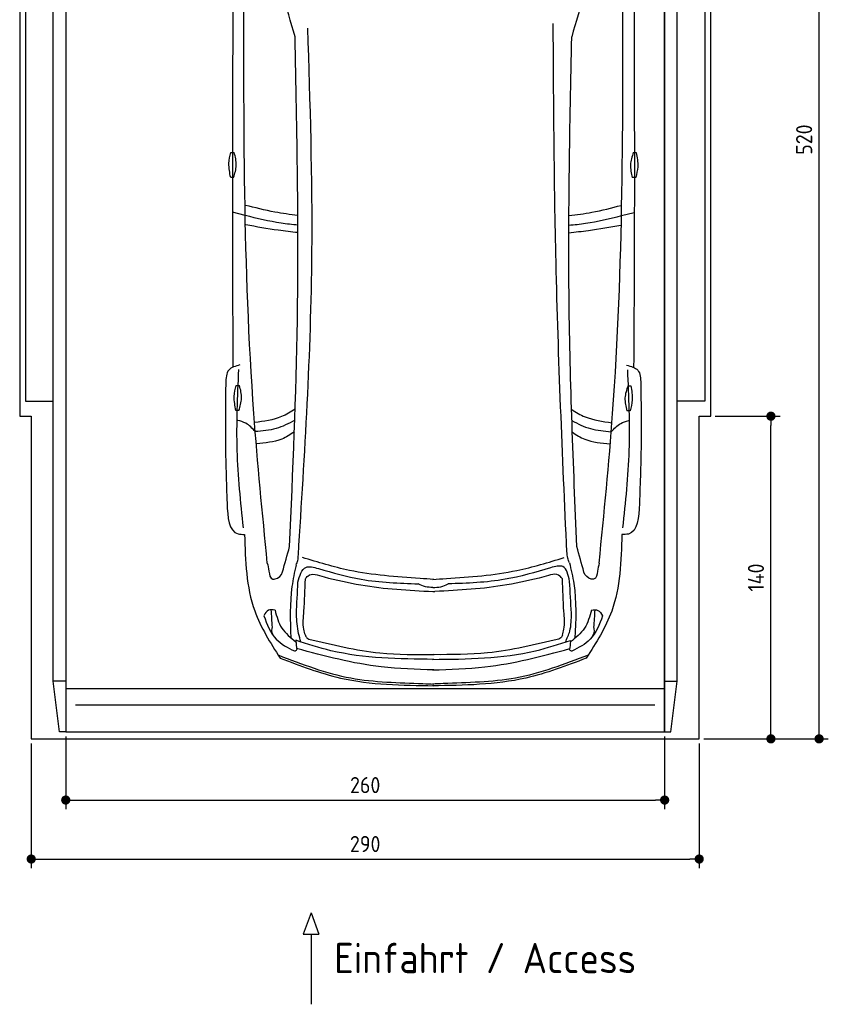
# Model space of a CAD drawing. Header units: millimetres. Extents: x -20 to 3511, y -1152 to 5573.
# Tile 1 of 3: x 0 to 3511, y -1152 to 3120. Entities that reach past the tile are written whole.
import ezdxf

# ---------------------------------------------------------------- set-up
doc = ezdxf.new("R2010")
doc.units = ezdxf.units.MM
for name, color, linetype in [('4', 3, 'Continuous'), ('5', 3, 'Continuous'), ('Car', 10, 'Continuous')]:
    doc.layers.add(name, color=color, linetype=linetype)
doc.styles.get("Standard").update_dxf_attribs({"font": 'ISOCP.SHX'})
doc.dimstyles.new('GEN-ISO', dxfattribs={"dimscale": 20, "dimtxt": 3.5, "dimasz": 2, "dimexe": 2, "dimexo": 1, "dimgap": 1.5, "dimtad": 1, "dimdec": 1, "dimdsep": 46, "dimtxsty": 'STANDARD', "dimblk": 'PUNKT', "dimcen": 2, "dimclrd": 256, "dimclre": 256, "dimclrt": 2, "dimadec": 0, "dimazin": 0, "dimtp": 0.1, "dimtm": 0.1, "dimtfac": 0.71, "dimtdec": 1, "dimtmove": 2, "dimatfit": 3, "dimldrblk": 'PUNKT', "dimfxl": 1, "dimtolj": 1, "dimarcsym": 0})

# ---------------------------------------------------------------- blocks, each defined once
blk = doc.blocks.new('PUNKT')
at = {"layer": '4', "color": 0, "linetype": 'ByBlock'}
blk.add_line((-0.5, 0), (-1, 0), dxfattribs=at)
at = {"layer": '4', "color": 0, "linetype": 'ByBlock', "const_width": 0.5}
blk.add_lwpolyline([(-0.25, 0, 1), (0.25, 0, 1)], format="xyb", close=True, dxfattribs=at)
blk = doc.blocks.new('*D5')
at = {"layer": '5', "lineweight": -2}
for p, q in [((3020, 5200), (3510.6, 5200)), ((3470.6, 40), (3470.6, 5160)), ((2970, 0), (3510.6, 0))]:
    blk.add_line(p, q, dxfattribs=at)
at = {"layer": 'DEFPOINTS', "color": 0}
for p in [(3000, 5200), (3470.6, 5200), (2950, 0)]:
    blk.add_point(p, dxfattribs=at)
at = {"layer": '5', "lineweight": -2, "xscale": 40, "yscale": 40, "zscale": 40}
for p, rotation in [((3470.6, 5200), 90), ((3470.6, 0), 270)]:
    blk.add_blockref('PUNKT', p, dxfattribs=dict(at, rotation=rotation))
at = {"layer": '5', "color": 2, "insert": (3405.6, 2600), "char_height": 70, "attachment_point": 5, "rotation": 90}
blk.add_mtext('\\A1;520', dxfattribs=at)
blk = doc.blocks.new('*D6')
at = {"layer": '5', "lineweight": -2}
for p, q in [((3020, 1400), (3301.5, 1400)), ((3261.5, 40), (3261.5, 1360)), ((2970, 0), (3301.5, 0))]:
    blk.add_line(p, q, dxfattribs=at)
at = {"layer": 'DEFPOINTS', "color": 0}
for p in [(3000, 1400), (3261.5, 1400), (2950, 0)]:
    blk.add_point(p, dxfattribs=at)
at = {"layer": '5', "lineweight": -2, "xscale": 40, "yscale": 40, "zscale": 40}
for p, rotation in [((3261.5, 1400), 90), ((3261.5, 0), 270)]:
    blk.add_blockref('PUNKT', p, dxfattribs=dict(at, rotation=rotation))
at = {"layer": '5', "color": 2, "insert": (3196.5, 700), "char_height": 70, "attachment_point": 5, "rotation": 90}
blk.add_mtext('\\A1;140', dxfattribs=at)
blk = doc.blocks.new('*D7')
at = {"layer": '5', "lineweight": -2}
for p, q in [((50, -20), (50, -561.3)), ((2950, -20), (2950, -561.3)), ((90, -521.3), (2910, -521.3))]:
    blk.add_line(p, q, dxfattribs=at)
at = {"layer": 'DEFPOINTS', "color": 0}
for p in [(50, 0), (2950, 0), (2950, -521.3)]:
    blk.add_point(p, dxfattribs=at)
at = {"layer": '5', "lineweight": -2, "xscale": 40, "yscale": 40, "zscale": 40, "rotation": 180}
blk.add_blockref('PUNKT', (50, -521.3), dxfattribs=at)
at = {"layer": '5', "lineweight": -2, "xscale": 40, "yscale": 40, "zscale": 40}
blk.add_blockref('PUNKT', (2950, -521.3), dxfattribs=at)
at = {"layer": '5', "color": 2, "insert": (1500, -456.3), "char_height": 70, "attachment_point": 5}
blk.add_mtext('290', dxfattribs=at)
blk = doc.blocks.new('*D8')
at = {"layer": '5', "lineweight": -2}
for p, q in [((200, 10), (200, -305.5)), ((2800, 10), (2800, -305.5)), ((240, -265.5), (2760, -265.5))]:
    blk.add_line(p, q, dxfattribs=at)
at = {"layer": 'DEFPOINTS', "color": 0}
for p in [(200, 30), (2800, 30), (2800, -265.5)]:
    blk.add_point(p, dxfattribs=at)
at = {"layer": '5', "lineweight": -2, "xscale": 40, "yscale": 40, "zscale": 40, "rotation": 180}
blk.add_blockref('PUNKT', (200, -265.5), dxfattribs=at)
at = {"layer": '5', "lineweight": -2, "xscale": 40, "yscale": 40, "zscale": 40}
blk.add_blockref('PUNKT', (2800, -265.5), dxfattribs=at)
at = {"layer": '5', "color": 2, "insert": (1500, -200.5), "char_height": 70, "attachment_point": 5}
blk.add_mtext('260', dxfattribs=at)

msp = doc.modelspace()

# ---------------------------------------------------------------- linework, layer by layer
for p, q in [((172.5, 30), (145, 250)), ((200, 250), (145, 250)), ((200, 218), (2800, 218)), ((2800, 250), (2855, 250)), ((2827.5, 30), (2855, 250)), ((1264.92, -754.39), (1230.42, -847.09)), ((1264.92, -754.39), (1299.43, -847.09)), ((1230.42, -847.09), (1299.43, -847.09)), ((1264.92, -847.09), (1264.92, -1151.72))]:
    msp.add_line(p, q)
msp.add_lwpolyline([(3000, 3300), (2950, 3300), (2950, 5200), (50, 5200), (50, 3300), (0, 3300), (0, 1400), (50, 1400), (50, 0), (2950, 0), (2950, 1400), (3000, 1400)], close=True)
for points in [[(145, 5110), (200, 5110), (200, 30), (172.5, 30)], [(145, 250), (145, 5110)], [(200, 30), (2800, 30), (2800, 5110)], [(200, 5110), (200, 30)], [(2855, 5110), (2800, 5110), (2800, 30), (2827.5, 30)], [(2855, 250), (2855, 5110)], [(145, 3265), (25, 3265), (25, 1465), (145, 1465)], [(2855, 3265), (2975, 3265), (2975, 1465), (2855, 1465)], [(2757.98, 146.19), (1650, 146.19), (242.02, 146.19)]]:
    msp.add_lwpolyline(points)
at = {"layer": 'Car'}
for p, q in [((979.17, 2270.82), (923.39, 2284.81)), ((2612.62, 2270.13), (2668.42, 2284.07)), ((1199.01, 427.6), (1202.18, 391.88)), ((2391.21, 427.09), (2388.02, 391.37))]:
    msp.add_line(p, q, dxfattribs=at)
for points in [[(916.55, 2544.2), (931.53, 2544.2)], [(2664.08, 2543.74), (2677.01, 2543.49)], [(928.91, 2435.64), (915.97, 2435.64)], [(2674.38, 2434.96), (2659.4, 2435.25)], [(939.46, 1533.26), (954.44, 1533.26)], [(2640.29, 1532.07), (2653.22, 1531.83)], [(951.81, 1424.7), (938.88, 1424.7)], [(2650.59, 1423.3), (2635.61, 1423.58)]]:
    msp.add_lwpolyline(points, dxfattribs=at)
for centre, start, end in [((-4763.08, 1344.22), 15.945352, 19.596216), ((8354.08, 1338.66), 160.355167, 164.006031)]:
    msp.add_arc(centre, 6197.21, start, end, dxfattribs=at)
for points, knots in [([(926.32, 3308.32), (924.52, 2963.59), (922.18, 2396), (924.49, 1828.41), (925.71, 1612.63)], [30.2317921, 30.2317921, 30.2317921, 30.2317921, 135.7738464, 200.5104278, 200.5104278, 200.5104278, 200.5104278]), ([(1075.14, 762.85), (1053.83, 979.13), (969.83, 1831.23), (972.31, 2688.19), (974.17, 3327.63)], [0, 0, 0, 0, 651.7606985, 2567.8765597, 2567.8765597, 2567.8765597, 2567.8765597]), ([(2515.37, 762.24), (2536.87, 978.5), (2621.58, 1830.53), (2619.83, 2687.49), (2618.52, 3326.93)], [0, 0, 0, 0, 651.7606985, 2567.8765597, 2567.8765597, 2567.8765597, 2567.8765597]), ([(2666.34, 3308.3), (2667.87, 2958.62), (2669.7, 2393.14), (2666.92, 1827.67), (2665.52, 1611.89)], [30.8675023, 30.8675023, 30.8675023, 30.8675023, 135.7738464, 200.5104278, 200.5104278, 200.5104278, 200.5104278]), ([(1209.79, 798.7), (1237.45, 1235.6), (1285.65, 1996.91), (1261.32, 2759.19), (1250.95, 3084.01)], [0, 0, 0, 0, 1312.3473022, 2286.8098626, 2286.8098626, 2286.8098626, 2286.8098626]), ([(2375.37, 810.47), (2356.75, 1230.09), (2322.85, 1994.43), (2318.27, 2759.49), (2316.21, 3104.54)], [0, 0, 0, 0, 1259.9414447, 2295.0149605, 2295.0149605, 2295.0149605, 2295.0149605]), ([(1171.72, 834.61), (1186.19, 1161.85), (1218.76, 1898.89), (1203.93, 2636.56), (1195.69, 3046.72)], [0, 0, 0, 0, 982.4163999, 2212.7413199, 2212.7413199, 2212.7413199, 2212.7413199]), ([(2418.85, 834.08), (2404.06, 1189.08), (2373.37, 1926.21), (2388.77, 2663.83), (2396.76, 3046.21)], [0, 0, 0, 0, 1065.6485601, 2212.7195413, 2212.7195413, 2212.7195413, 2212.7195413]), ([(915.97, 2435.64), (911.93, 2456.11), (904.76, 2492.46), (912.96, 2528.46), (916.55, 2544.2)], [0, 0, 0, 0, 61.7022745, 109.6273698, 109.6273698, 109.6273698, 109.6273698]), ([(928.91, 2435.64), (934.32, 2453.3), (945.33, 2489.21), (936.18, 2525.67), (931.53, 2544.2)], [0, 0, 0, 0, 54.314538, 110.4477452, 110.4477452, 110.4477452, 110.4477452]), ([(2664.08, 2543.74), (2658.33, 2526.18), (2646.64, 2490.49), (2655.1, 2453.86), (2659.4, 2435.25)], [0, 0, 0, 0, 54.314538, 110.4477452, 110.4477452, 110.4477452, 110.4477452]), ([(2677.01, 2543.49), (2680.66, 2522.96), (2687.14, 2486.47), (2678.26, 2450.63), (2674.38, 2434.96)], [0, 0, 0, 0, 61.7022745, 109.6273698, 109.6273698, 109.6273698, 109.6273698]), ([(1207.41, 2270.85), (1174.11, 2274.74), (1096.86, 2285.33), (1021.25, 2304.86), (980.37, 2314.89)], [6.4329915, 6.4329915, 6.4329915, 6.4329915, 16.5424251, 29.8301072, 29.8301072, 29.8301072, 29.8301072]), ([(2384.6, 2270.37), (2417.82, 2274.24), (2495.01, 2284.75), (2570.57, 2304.2), (2611.49, 2314.74)], [6.4540006, 6.4540006, 6.4540006, 6.4540006, 16.5424251, 29.8301072, 29.8301072, 29.8301072, 29.8301072]), ([(1207.82, 2229.4), (1183.51, 2231.37), (1106.39, 2239.23), (1030.92, 2257.97), (979.17, 2270.82)], [6.5564591, 6.5564591, 6.5564591, 6.5564591, 13.8699149, 29.8274463, 29.8274463, 29.8274463, 29.8274463]), ([(2384.17, 2228.92), (2408.41, 2230.86), (2485.45, 2238.67), (2560.86, 2257.32), (2612.62, 2270.13)], [6.5803524, 6.5803524, 6.5803524, 6.5803524, 13.8699149, 29.8274463, 29.8274463, 29.8274463, 29.8274463]), ([(1207.83, 2196.57), (1179.43, 2199.46), (1103.09, 2208.07), (1027.45, 2221.75), (981.78, 2230.01)], [6.6327441, 6.6327441, 6.6327441, 6.6327441, 15.2289071, 29.6828472, 29.6828472, 29.6828472, 29.6828472]), ([(2384.17, 2196.1), (2412.47, 2198.96), (2488.73, 2207.49), (2564.3, 2221.09), (2609.97, 2229.32)], [6.6592474, 6.6592474, 6.6592474, 6.6592474, 15.2289071, 29.6828472, 29.6828472, 29.6828472, 29.6828472]), ([(956.13, 1622.23), (937.19, 1617.28), (897.03, 1606.78), (895.44, 1564.73), (894.6, 1542.52)], [0, 0, 0, 0, 52.9773642, 112.3150444, 112.3150444, 112.3150444, 112.3150444]), ([(971.52, 915.89), (959.76, 1027.66), (935.76, 1255.92), (946.22, 1485.22), (951.56, 1602.24)], [0, 0, 0, 0, 336.6348432, 687.5082416, 687.5082416, 687.5082416, 687.5082416]), ([(2619.12, 915.19), (2630.97, 1026.95), (2655.17, 1255.19), (2644.9, 1484.5), (2639.66, 1601.53)], [0, 0, 0, 0, 336.6348432, 687.5082416, 687.5082416, 687.5082416, 687.5082416]), ([(2635.1, 1621.52), (2654.04, 1616.55), (2694.2, 1606.01), (2695.75, 1563.97), (2696.57, 1541.76)], [0, 0, 0, 0, 52.9773642, 112.3150444, 112.3150444, 112.3150444, 112.3150444]), ([(894.6, 1542.52), (893.47, 1459.83), (891.1, 1286.3), (897.02, 1112.85), (900.13, 1022.05)], [0, 0, 0, 0, 248.0557509, 520.5632768, 520.5632768, 520.5632768, 520.5632768]), ([(2696.57, 1541.76), (2697.63, 1459.07), (2699.86, 1285.53), (2693.78, 1112.09), (2690.6, 1021.29)], [0, 0, 0, 0, 248.0557509, 520.5632768, 520.5632768, 520.5632768, 520.5632768]), ([(938.88, 1424.7), (934.84, 1445.16), (927.67, 1481.52), (935.87, 1517.52), (939.46, 1533.26)], [0, 0, 0, 0, 61.7022745, 109.6273698, 109.6273698, 109.6273698, 109.6273698]), ([(951.81, 1424.7), (957.23, 1442.36), (968.24, 1478.27), (959.09, 1514.73), (954.44, 1533.26)], [0, 0, 0, 0, 54.314538, 110.4477452, 110.4477452, 110.4477452, 110.4477452]), ([(2640.29, 1532.07), (2634.54, 1514.52), (2622.85, 1478.82), (2631.31, 1442.19), (2635.61, 1423.58)], [0, 0, 0, 0, 54.314538, 110.4477452, 110.4477452, 110.4477452, 110.4477452]), ([(2653.22, 1531.83), (2656.87, 1511.29), (2663.35, 1474.8), (2654.47, 1438.96), (2650.59, 1423.3)], [0, 0, 0, 0, 61.7022745, 109.6273698, 109.6273698, 109.6273698, 109.6273698]), ([(1195.99, 1431.04), (1177.01, 1417.99), (1123.25, 1386.56), (1059.92, 1377.71), (1020.19, 1372.15)], [7.4489286, 7.4489286, 7.4489286, 7.4489286, 14.3334492, 26.2908128, 26.2908128, 26.2908128, 26.2908128]), ([(2395.91, 1429.97), (2414.62, 1417.13), (2468.12, 1385.94), (2531.11, 1377.08), (2570.84, 1371.49)], [7.5476492, 7.5476492, 7.5476492, 7.5476492, 14.3334492, 26.2908128, 26.2908128, 26.2908128, 26.2908128]), ([(1022.73, 1333.16), (1010.08, 1347), (988.94, 1370.13), (959.06, 1378.47), (947.06, 1381.81)], [0, 0, 0, 0, 54.7652891, 91.527008, 91.527008, 91.527008, 91.527008]), ([(1194.32, 1382.71), (1168.31, 1367.5), (1114.32, 1341.13), (1053.47, 1335.84), (1022.73, 1333.16)], [6.4830652, 6.4830652, 6.4830652, 6.4830652, 15.4380648, 24.5854757, 24.5854757, 24.5854757, 24.5854757]), ([(2397.5, 1381.74), (2423.24, 1366.71), (2476.99, 1340.53), (2537.52, 1335.21), (2568.27, 1332.5)], [6.572602, 6.572602, 6.572602, 6.572602, 15.4380648, 24.5854757, 24.5854757, 24.5854757, 24.5854757]), ([(2568.27, 1332.5), (2580.92, 1346.33), (2602.1, 1369.47), (2632.02, 1377.77), (2644.06, 1381.12)], [0, 0, 0, 0, 54.7652891, 91.6139456, 91.6139456, 91.6139456, 91.6139456]), ([(1192.51, 1332.67), (1175.15, 1319.7), (1125.59, 1288.97), (1065.26, 1283.83), (1028.44, 1280.7)], [6.8005863, 6.8005863, 6.8005863, 6.8005863, 13.2652487, 24.5027164, 24.5027164, 24.5027164, 24.5027164]), ([(2399.22, 1331.6), (2416.34, 1318.85), (2465.68, 1288.38), (2525.69, 1283.22), (2562.52, 1280.05)], [6.8925435, 6.8925435, 6.8925435, 6.8925435, 13.2652487, 24.5027164, 24.5027164, 24.5027164, 24.5027164]), ([(900.13, 1022.05), (903.26, 961.34), (907.02, 888.39), (966.29, 887.14), (976.23, 886.93)], [0, 0, 0, 0, 140.8501313, 169.2357956, 169.2357956, 169.2357956, 169.2357956]), ([(2690.6, 1021.29), (2687.42, 960.58), (2683.59, 887.64), (2624.32, 886.44), (2614.38, 886.24)], [0, 0, 0, 0, 140.8501313, 169.2357956, 169.2357956, 169.2357956, 169.2357956]), ([(976.23, 886.93), (979.6, 772.74), (985.32, 579.21), (1088.23, 417.15), (1130.41, 350.71)], [0, 0, 0, 0, 334.5299302, 566.9211042, 566.9211042, 566.9211042, 566.9211042]), ([(2614.38, 886.24), (2610.91, 772.04), (2605.04, 578.53), (2501.99, 416.55), (2459.75, 350.15)], [0, 0, 0, 0, 334.5299302, 566.9211042, 566.9211042, 566.9211042, 566.9211042]), ([(1199.77, 753.79), (1202.68, 760.48), (1208.9, 774.79), (1209.48, 790.4), (1209.79, 798.7)], [0, 0, 0, 0, 21.7116078, 46.3741342, 46.3741342, 46.3741342, 46.3741342]), ([(1738.17, 695.44), (1635.17, 702.74), (1461.37, 715.06), (1295.08, 766.17), (1227.34, 786.99)], [0, 0, 0, 0, 308.4084916, 520.4149112, 520.4149112, 520.4149112, 520.4149112]), ([(1852.28, 695.39), (1955.29, 702.6), (2129.1, 714.77), (2295.43, 765.75), (2363.19, 786.51)], [0, 0, 0, 0, 308.4084916, 520.4149112, 520.4149112, 520.4149112, 520.4149112]), ([(2386.66, 764.31), (2383.76, 771.01), (2377.54, 785.31), (2376.96, 800.92), (2376.65, 809.22)], [0, 0, 0, 0, 21.7116078, 46.3741342, 46.3741342, 46.3741342, 46.3741342]), ([(1075.14, 762.85), (1077.46, 751.95), (1082.22, 729.5), (1086.85, 694.69), (1100.73, 692.95), (1101.79, 692.81)], [0, 0, 0, 0, 35.9193016, 74.0315567, 77.2045762, 77.2045762, 77.2045762, 77.2045762]), ([(1199.77, 753.79), (1193.08, 722.97), (1170.61, 619.54), (1174.62, 513.31), (1177.44, 438.73)], [0, 0, 0, 0, 94.3661929, 316.7820175, 316.7820175, 316.7820175, 316.7820175]), ([(1207.86, 679.68), (1215.87, 708.01), (1229.8, 757.23), (1276.77, 744.48), (1296.7, 739.07)], [0, 0, 0, 0, 73.3528982, 127.4419101, 127.4419101, 127.4419101, 127.4419101]), ([(1296.7, 739.07), (1358.4, 721.29), (1499.96, 680.48), (1647.38, 675.4), (1730.54, 672.54)], [0, 0, 0, 0, 191.9523943, 440.3789719, 440.3789719, 440.3789719, 440.3789719]), ([(2304.62, 742.17), (2239.34, 722.99), (2094.31, 680.38), (1943.06, 675.29), (1859.89, 672.49)], [0, 0, 0, 0, 203.3167496, 451.7433273, 451.7433273, 451.7433273, 451.7433273]), ([(2387.15, 683.48), (2381.44, 711.34), (2371.3, 760.76), (2324.87, 747.82), (2304.62, 742.17)], [0, 0, 0, 0, 69.9189569, 124.0079688, 124.0079688, 124.0079688, 124.0079688]), ([(2386.66, 764.31), (2393.83, 734.14), (2419.35, 626.8), (2414.18, 515.96), (2410.46, 436.26)], [0, 0, 0, 0, 92.7539019, 330.0762262, 330.0762262, 330.0762262, 330.0762262]), ([(2515.37, 762.24), (2513.04, 751.34), (2508.26, 728.89), (2503.61, 694.08), (2489.72, 692.36), (2488.66, 692.22)], [0, 0, 0, 0, 35.9193016, 74.0315567, 77.2045762, 77.2045762, 77.2045762, 77.2045762]), ([(1101.79, 692.81), (1104.25, 693.04), (1121.3, 694.63), (1136.97, 710.02), (1140.98, 724.12)], [0, 0, 0, 0, 7.4004634, 51.3852849, 51.3852849, 51.3852849, 51.3852849]), ([(1240.33, 693.67), (1243.64, 698.42), (1260.99, 723.33), (1294.4, 711.86), (1321.43, 702.59)], [0, 0, 0, 0, 16.6701507, 87.364183, 87.364183, 87.364183, 87.364183]), ([(1321.43, 702.59), (1374.54, 689.94), (1529.6, 653.02), (1689.05, 644.63), (1793.88, 639.12)], [0, 0, 0, 0, 163.5558249, 477.487186, 477.487186, 477.487186, 477.487186]), ([(2275.08, 702.56), (2221.97, 689.91), (2066.91, 652.99), (1907.46, 644.6), (1802.63, 639.08)], [0, 0, 0, 0, 163.5558249, 477.487186, 477.487186, 477.487186, 477.487186]), ([(2356.18, 693.64), (2352.87, 698.39), (2335.51, 723.29), (2302.11, 711.83), (2275.08, 702.56)], [0, 0, 0, 0, 16.6701507, 87.364183, 87.364183, 87.364183, 87.364183]), ([(2488.66, 692.22), (2486.2, 692.45), (2469.16, 694.05), (2453.5, 709.46), (2449.5, 723.57)], [0, 0, 0, 0, 7.4004634, 51.3852849, 51.3852849, 51.3852849, 51.3852849]), ([(1793.21, 657.1), (1782.57, 657.33), (1760.55, 657.81), (1740.77, 667.52), (1730.54, 672.54)], [0, 0, 0, 0, 31.5287308, 65.2345566, 65.2345566, 65.2345566, 65.2345566]), ([(1793.21, 657.1), (1805.22, 657.15), (1828.63, 657.25), (1849.66, 667.5), (1859.89, 672.49)], [0, 0, 0, 0, 35.5209949, 69.2268207, 69.2268207, 69.2268207, 69.2268207]), ([(1793.88, 639.12), (1795.29, 639.03), (1798.22, 638.85), (1801.16, 639), (1802.68, 639.08)], [0, 0, 0, 0, 4.2354612, 8.799002, 8.799002, 8.799002, 8.799002]), ([(1108.83, 558.92), (1098.41, 560.36), (1076.82, 563.33), (1065.81, 544.35), (1060.11, 534.52)], [0, 0, 0, 0, 28.7971578, 59.6786004, 59.6786004, 59.6786004, 59.6786004]), ([(1108.56, 558.92), (1115.84, 531.3), (1130.65, 475.13), (1176.37, 439.19), (1199.6, 420.93)], [0, 0, 0, 0, 83.3085317, 169.4021322, 169.4021322, 169.4021322, 169.4021322]), ([(2481.78, 558.34), (2474.47, 530.72), (2459.62, 474.56), (2413.87, 438.67), (2390.62, 420.42)], [0, 0, 0, 0, 83.3085317, 169.4021322, 169.4021322, 169.4021322, 169.4021322]), ([(2481.51, 558.34), (2491.93, 559.77), (2513.52, 562.72), (2524.51, 543.73), (2530.2, 533.9)], [0, 0, 0, 0, 28.7971578, 59.6786004, 59.6786004, 59.6786004, 59.6786004]), ([(1059.84, 534.52), (1073.73, 497.02), (1099.1, 428.54), (1163.79, 395.98), (1193.05, 381.25)], [0, 0, 0, 0, 114.9227222, 209.8813192, 209.8813192, 209.8813192, 209.8813192]), ([(1221.09, 420.45), (1217.49, 432.77), (1206.04, 471.86), (1203.3, 512.62), (1201.43, 540.53)], [0, 0, 0, 0, 38.4485853, 121.967316, 121.967316, 121.967316, 121.967316]), ([(1240.2, 449.69), (1237.73, 458.22), (1228.03, 491.78), (1231.64, 526.95), (1234.33, 553.17)], [0, 0, 0, 0, 26.5229591, 104.3043282, 104.3043282, 104.3043282, 104.3043282]), ([(2356.31, 449.66), (2358.77, 458.19), (2368.48, 491.75), (2364.87, 526.92), (2362.18, 553.14)], [0, 0, 0, 0, 26.5229591, 104.3043282, 104.3043282, 104.3043282, 104.3043282]), ([(2369.12, 419.96), (2376.49, 435.71), (2394.95, 475.17), (2395.1, 519.01), (2395.19, 545.36)], [0, 0, 0, 0, 51.6452018, 129.3985424, 129.3985424, 129.3985424, 129.3985424]), ([(2530.47, 533.9), (2516.55, 496.41), (2491.12, 427.95), (2426.41, 395.44), (2397.13, 380.74)], [0, 0, 0, 0, 114.9227222, 209.8813192, 209.8813192, 209.8813192, 209.8813192]), ([(1104.62, 442.77), (1098.54, 454.68), (1091.46, 468.56), (1097.16, 482.34), (1097.09, 484.37)], [0, 0, 0, 0, 36.727695, 42.8141747, 42.8141747, 42.8141747, 42.8141747]), ([(2485.62, 442.18), (2491.7, 454.09), (2498.8, 467.97), (2493.11, 481.75), (2493.18, 483.78)], [0, 0, 0, 0, 36.727695, 42.8141747, 42.8141747, 42.8141747, 42.8141747]), ([(1797.57, 344.89), (1646.7, 346.47), (1442.41, 348.61), (1249.48, 411.22), (1199.01, 427.6)], [0, 0, 0, 0, 447.9720977, 606.6542832, 606.6542832, 606.6542832, 606.6542832]), ([(1240.2, 449.69), (1241.95, 445.48), (1245.06, 437.95), (1252.42, 434.66), (1255.66, 433.22)], [0, 0, 0, 0, 13.0792045, 23.3644838, 23.3644838, 23.3644838, 23.3644838]), ([(1255.66, 433.22), (1357.9, 408.38), (1537.02, 364.88), (1721.09, 365.25), (1800.11, 365.41)], [0, 0, 0, 0, 314.1417423, 550.3890647, 550.3890647, 550.3890647, 550.3890647]), ([(2340, 433.16), (2237.76, 408.32), (2058.64, 364.82), (1874.57, 365.19), (1795.55, 365.35)], [0, 0, 0, 0, 314.1417423, 550.3890647, 550.3890647, 550.3890647, 550.3890647]), ([(2356.31, 449.66), (2354.57, 445.42), (2351.36, 437.61), (2343.57, 434.55), (2340, 433.16)], [0, 0, 0, 0, 13.0792045, 24.1213189, 24.1213189, 24.1213189, 24.1213189]), ([(1193.05, 381.25), (1194.35, 381.39), (1199.88, 381.99), (1202.93, 387.12), (1205.26, 391.03)], [0, 0, 0, 0, 3.8211786, 16.2467831, 16.2467831, 16.2467831, 16.2467831]), ([(1797.57, 298.91), (1721.43, 301.29), (1519.53, 307.61), (1323.86, 358.69), (1202.18, 391.88)], [0, 0, 0, 0, 22.79473, 60.4405335, 60.4405335, 60.4405335, 60.4405335]), ([(1792.54, 298.91), (1868.69, 301.23), (2070.59, 307.37), (2266.31, 358.29), (2388.02, 391.37)], [0, 0, 0, 0, 22.79473, 60.4405335, 60.4405335, 60.4405335, 60.4405335]), ([(1792.59, 344.89), (1943.45, 346.34), (2147.75, 348.31), (2340.73, 410.76), (2391.21, 427.09)], [0, 0, 0, 0, 447.9720977, 606.6542832, 606.6542832, 606.6542832, 606.6542832]), ([(2397.13, 380.74), (2395.83, 380.88), (2390.31, 381.49), (2387.26, 386.61), (2384.93, 390.53)], [0, 0, 0, 0, 3.8211786, 16.2467831, 16.2467831, 16.2467831, 16.2467831]), ([(1121.89, 364.13), (1225.78, 324.1), (1428.23, 246.08), (1661.93, 244.39), (1782.04, 238.51), (1797.58, 237.75)], [0, 0, 0, 0, 331.1714641, 645.410319, 692.1255262, 692.1255262, 692.1255262, 692.1255262]), ([(1130.41, 350.71), (1217.08, 317.5), (1430.94, 235.55), (1660.85, 232.37), (1797.58, 230.47)], [0, 0, 0, 0, 276.566847, 682.5008625, 682.5008625, 682.5008625, 682.5008625]), ([(2459.75, 350.15), (2373.06, 317.01), (2159.12, 235.24), (1929.21, 232.25), (1792.47, 230.47)], [0, 0, 0, 0, 276.566847, 682.5008625, 682.5008625, 682.5008625, 682.5008625]), ([(2468.28, 363.56), (2364.36, 323.62), (2161.84, 245.77), (1928.14, 244.28), (1808.03, 238.5), (1792.48, 237.75)], [0, 0, 0, 0, 331.1714641, 645.410319, 692.1255262, 692.1255262, 692.1255262, 692.1255262])]:
    msp.add_open_spline(points, degree=3, knots=knots, dxfattribs=at)
for points in [[(1140.98, 724.12), (1151.23, 760.95), (1161.47, 797.78), (1171.72, 834.61)], [(2449.5, 723.57), (2439.28, 760.41), (2429.07, 797.24), (2418.85, 834.08)], [(1234.33, 553.17), (1236.33, 600), (1238.33, 646.84), (1240.33, 693.67)], [(1797.51, 692.02), (1777.73, 693.16), (1757.95, 694.3), (1738.17, 695.44)], [(1792.94, 692.02), (1812.72, 693.14), (1832.5, 694.27), (1852.28, 695.39)], [(2362.18, 553.14), (2360.18, 599.97), (2358.18, 646.8), (2356.18, 693.64)], [(1201.43, 540.53), (1203.57, 586.91), (1205.71, 633.3), (1207.86, 679.68)], [(2395.19, 545.36), (2392.51, 591.4), (2389.83, 637.44), (2387.15, 683.48)], [(1097.09, 484.37), (1095.45, 509.73), (1093.81, 535.08), (1092.17, 560.44)], [(2493.18, 483.78), (2494.85, 509.13), (2496.51, 534.49), (2498.17, 559.84)]]:
    msp.add_open_spline(points, degree=3, dxfattribs=at)

# ---------------------------------------------------------------- texts
msp.add_text('Einfahrt / Access', height=131.25).set_placement((1365.34, -1016.67))

# ---------------------------------------------------------------- dimensions: what is measured, and where the dimension line sits
at = {"layer": '5'}
for base, p2, picture, middle in [((3470.6, 5200), (3000, 5200), '*D5', (3405.6, 2600)), ((3261.5, 1400), (3000, 1400), '*D6', (3196.5, 700))]:
    dim = msp.add_linear_dim(base=base, p1=(2950, 0), p2=p2, angle=270, dimstyle='GEN-ISO', override={"dimlfac": 0.1}, dxfattribs=at)
    dim.commit()
    dim.dimension.update_dxf_attribs({"geometry": picture, "text_midpoint": middle})
for base, p1, p2, picture, middle in [((2800, -265.52), (200, 30), (2800, 30), '*D8', (1500, -200.51)), ((2950, -521.34), (50, 0), (2950, 0), '*D7', (1500, -456.33))]:
    dim = msp.add_linear_dim(base=base, p1=p1, p2=p2, dimstyle='GEN-ISO', override={"dimlfac": 0.1, "dimtolj": 0}, dxfattribs=at)
    dim.commit()
    dim.dimension.update_dxf_attribs({"geometry": picture, "text_midpoint": middle})

doc.saveas('drawing.dxf')
